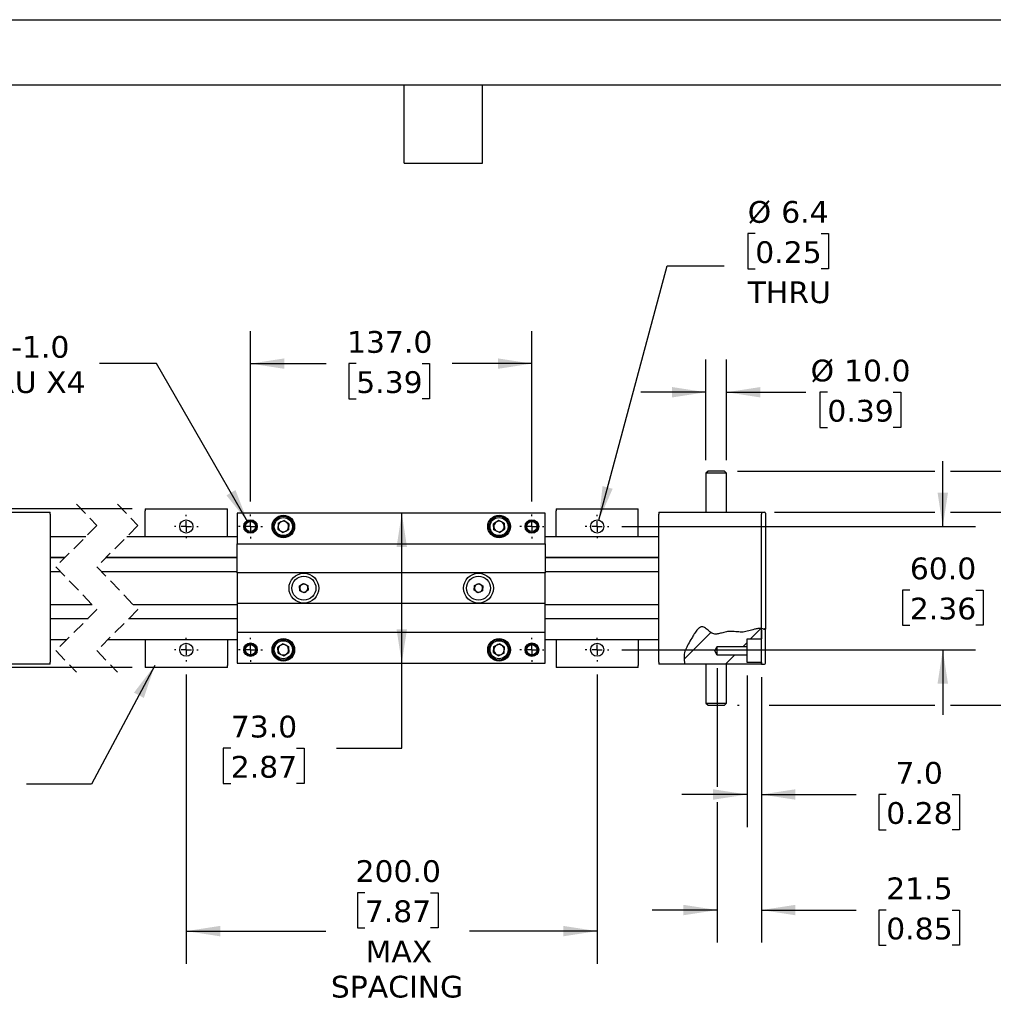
# Model space of a CAD drawing. Header units: millimetres. Extents: x 0 to 1397, y 0 to 1080.
# Tile 4 of 10: x 492 to 966, y 600 to 1080. Entities that reach past the tile are written whole.
import ezdxf

# ---------------------------------------------------------------- set-up
doc = ezdxf.new("R2010")
doc.units = ezdxf.units.MM
doc.header["$LTSCALE"] = 5
for name, pattern in [('SLD-Center', [19.05, 15.24, -1.27, 1.27, -1.27]), ('SLD-Dashed', [1.905, 1.27, -0.635]), ('SLD-Solid', [0])]:
    doc.linetypes.add(name, pattern=pattern)
doc.layers.add('CENTER', color=40, linetype='SLD-Center')
doc.layers.add('HATCH', color=6, linetype='SLD-Solid')
doc.layers.add('DIMENSIONS', color=140, linetype='SLD-Solid', lineweight=25)
doc.layers.add('TEXT', color=140, linetype='SLD-Solid', lineweight=25)
doc.styles.add('SLDTEXTSTYLE0', font='VERDANA.TTF')
doc.styles.get("Standard").update_dxf_attribs({"font": 'VERDANA.TTF'})
doc.dimstyles.new('SLDDIMSTYLE0', dxfattribs={"dimtxt": 10.790039, "dimasz": 16.51, "dimexe": 0, "dimexo": 0.0625, "dimgap": 2.69751, "dimtad": 0, "dimtih": 1, "dimtoh": 1, "dimrnd": 1e-09, "dimzin": 4, "dimdsep": 46, "dimtxsty": 'SLDTEXTSTYLE0', "dimsah": 1, "dimcen": 0.09, "dimadec": 0, "dimazin": 1, "dimtfac": 1, "dimtmove": 0, "dimatfit": 0, "dimfxl": 0, "dimfrac": 2, "dimtolj": 1, "dimtzin": 12, "dimarcsym": 0})
doc.dimstyles.new('SLDDIMSTYLE1', dxfattribs={"dimtxt": 10.790039, "dimasz": 16.51, "dimexe": 0, "dimexo": 0.0625, "dimgap": 2.69751, "dimtad": 0, "dimtih": 1, "dimtoh": 1, "dimrnd": 1e-09, "dimzin": 4, "dimdsep": 46, "dimtxsty": 'SLDTEXTSTYLE0', "dimsah": 1, "dimcen": 0.09, "dimadec": 0, "dimazin": 1, "dimtfac": 1, "dimtofl": 0, "dimtmove": 0, "dimatfit": 3, "dimfxl": 0, "dimfrac": 2, "dimtolj": 1, "dimtzin": 12, "dimarcsym": 0})
doc.dimstyles.new('SLDDIMSTYLE4', dxfattribs={"dimtxt": 10.790039, "dimasz": 16.51, "dimexe": 0, "dimexo": 0.0625, "dimgap": 2.69751, "dimtad": 0, "dimtih": 1, "dimtoh": 1, "dimrnd": 1e-09, "dimzin": 12, "dimdsep": 46, "dimtxsty": 'SLDTEXTSTYLE0', "dimsah": 1, "dimcen": 0.09, "dimadec": 0, "dimazin": 3, "dimtfac": 1, "dimtmove": 0, "dimatfit": 0, "dimfxl": 0, "dimfrac": 2, "dimtolj": 1, "dimtzin": 12, "dimarcsym": 0})
doc.dimstyles.new('SLDDIMSTYLE5', dxfattribs={"dimtxt": 10.790039, "dimasz": 16.51, "dimexe": 0, "dimexo": 0.0625, "dimgap": 2.69751, "dimtad": 0, "dimtih": 1, "dimtoh": 1, "dimrnd": 1e-09, "dimzin": 12, "dimdsep": 46, "dimtxsty": 'SLDTEXTSTYLE0', "dimsah": 1, "dimcen": 0, "dimadec": 0, "dimazin": 3, "dimtfac": 1, "dimtofl": 0, "dimtmove": 0, "dimatfit": 3, "dimfxl": 0, "dimfrac": 2, "dimtolj": 1, "dimtzin": 12, "dimarcsym": 0})
doc.dimstyles.new('SLDDIMSTYLE7', dxfattribs={"dimtxt": 10.790039, "dimasz": 16.51, "dimexe": 0, "dimexo": 0.0625, "dimgap": 2.69751, "dimtad": 0, "dimtih": 1, "dimtoh": 1, "dimrnd": 1e-09, "dimzin": 12, "dimdsep": 46, "dimtxsty": 'SLDTEXTSTYLE0', "dimsah": 1, "dimcen": 0, "dimadec": 0, "dimazin": 3, "dimtfac": 1, "dimtofl": 0, "dimtmove": 0, "dimatfit": 3, "dimfxl": 0, "dimfrac": 2, "dimtolj": 1, "dimtzin": 12, "dimarcsym": 0})
doc.dimstyles.new('SLDDIMSTYLE8', dxfattribs={"dimtxt": 0.18, "dimasz": 16.51, "dimexe": 0, "dimexo": 0.0625, "dimgap": 0, "dimtad": 0, "dimtih": 1, "dimtoh": 1, "dimdec": 0, "dimrnd": 1e-09, "dimzin": 0, "dimdsep": 46, "dimtxsty": 'Standard', "dimsah": 1, "dimcen": 0.09, "dimadec": 0, "dimazin": 0, "dimtfac": 16.51, "dimtdec": 0, "dimtofl": 0, "dimtmove": 0, "dimatfit": 3, "dimfxl": 0, "dimfrac": 2, "dimtolj": 1, "dimtzin": 0, "dimarcsym": 0})

# ---------------------------------------------------------------- blocks, each defined once
blk = doc.blocks.new('_D_15')
at = {"layer": 'DIMENSIONS'}
for p, q in [((573.31, 760.63), (573.31, 619.85)), ((773.31, 760.63), (773.31, 619.85)), ((660.2, 654.39), (656.58, 654.39)), ((656.58, 654.39), (656.58, 637.24)), ((692.27, 654.39), (695.89, 654.39)), ((695.89, 654.39), (695.89, 637.24)), ((573.31, 635.72), (641.26, 635.72)), ((656.58, 637.24), (660.2, 637.24)), ((695.89, 637.24), (692.27, 637.24)), ((773.31, 635.72), (711.2, 635.72))]:
    blk.add_line(p, q, dxfattribs=at)
for points in [[(573.31, 635.72), (589.82, 633.18), (589.82, 638.26)], [(773.31, 635.72), (756.8, 638.26), (756.8, 633.18)]]:
    blk.add_solid(points, dxfattribs=at)
at = {"layer": 'DIMENSIONS', "char_height": 10.583, "attachment_point": 1, "style": 'SLDTEXTSTYLE0'}
for s, insert in [('200.0', (655.71, 670.25)), ('7.87', (660.2, 650.68)), ('MAX', (660.63, 631.12)), ('SPACING', (643.68, 613.97))]:
    blk.add_mtext(s, dxfattribs=dict(at, insert=insert))
blk = doc.blocks.new('_D_16')
at = {"layer": 'DIMENSIONS'}
for p, q in [((941.58, 832.72), (941.58, 864.47)), ((785.4, 832.72), (957.46, 832.72)), ((925.55, 801.78), (921.93, 801.78)), ((921.93, 801.78), (921.93, 784.63)), ((957.61, 801.78), (961.24, 801.78)), ((961.24, 801.78), (961.24, 784.63)), ((921.93, 784.63), (925.55, 784.63)), ((961.24, 784.63), (957.61, 784.63)), ((785.4, 772.72), (957.46, 772.72)), ((941.58, 772.72), (941.58, 740.97))]:
    blk.add_line(p, q, dxfattribs=at)
for points in [[(941.58, 832.72), (944.12, 849.23), (939.04, 849.23)], [(941.58, 772.72), (939.04, 756.21), (944.12, 756.21)]]:
    blk.add_solid(points, dxfattribs=at)
at = {"layer": 'DIMENSIONS', "char_height": 10.583, "attachment_point": 1, "style": 'SLDTEXTSTYLE0'}
for s, insert in [('60.0', (925.55, 817.64)), ('2.36', (925.55, 798.07))]:
    blk.add_mtext(s, dxfattribs=dict(at, insert=insert))
blk = doc.blocks.new('_D_17')
at = {"layer": 'DIMENSIONS'}
for p, q in [((850.29, 975.35), (846.67, 975.35)), ((846.67, 975.35), (846.67, 958.2)), ((882.36, 975.35), (885.98, 975.35)), ((885.98, 975.35), (885.98, 958.2)), ((774.14, 835.81), (807.33, 959.68)), ((807.33, 959.68), (835.11, 959.68)), ((846.67, 958.2), (850.29, 958.2)), ((885.98, 958.2), (882.36, 958.2))]:
    blk.add_line(p, q, dxfattribs=at)
blk.add_solid([(774.14, 835.81), (780.86, 851.1), (775.96, 852.42)], dxfattribs=at)
at = {"layer": 'DIMENSIONS', "char_height": 10.583, "attachment_point": 1, "style": 'SLDTEXTSTYLE0'}
for s, insert in [('%%c', (846.63, 991.21)), ('6.4', (862.93, 991.21)), ('0.25', (850.29, 971.64)), ('THRU', (846.6, 952.08))]:
    blk.add_mtext(s, dxfattribs=dict(at, insert=insert))
blk = doc.blocks.new('_D_18')
at = {"layer": 'DIMENSIONS'}
for p, q in [((604.56, 844.91), (604.56, 927.93)), ((741.56, 844.91), (741.56, 927.93)), ((604.56, 912.05), (641.41, 912.05)), ((656.03, 912.05), (652.41, 912.05)), ((652.41, 912.05), (652.41, 894.9)), ((688.1, 912.05), (691.72, 912.05)), ((691.72, 912.05), (691.72, 894.9)), ((741.56, 912.05), (702.72, 912.05)), ((652.41, 894.9), (656.03, 894.9)), ((691.72, 894.9), (688.1, 894.9))]:
    blk.add_line(p, q, dxfattribs=at)
for points in [[(604.56, 912.05), (621.07, 909.51), (621.07, 914.59)], [(741.56, 912.05), (725.05, 914.59), (725.05, 909.51)]]:
    blk.add_solid(points, dxfattribs=at)
at = {"layer": 'DIMENSIONS', "char_height": 10.583, "attachment_point": 1, "style": 'SLDTEXTSTYLE0'}
for s, insert in [('137.0', (651.55, 927.91)), ('5.39', (656.03, 908.35))]:
    blk.add_mtext(s, dxfattribs=dict(at, insert=insert))
blk = doc.blocks.new('_D_19')
at = {"layer": 'DIMENSIONS'}
for p, q in [((558.76, 912.05), (530.98, 912.05)), ((603.31, 834.89), (558.76, 912.05))]:
    blk.add_line(p, q, dxfattribs=at)
blk.add_solid([(603.31, 834.89), (597.26, 850.46), (592.86, 847.92)], dxfattribs=at)
at = {"layer": 'DIMENSIONS', "char_height": 10.583, "attachment_point": 1, "style": 'SLDTEXTSTYLE0'}
for s, insert in [('M6-1.0', (466.33, 925.5)), ('THRU X4', (459.99, 908.35))]:
    blk.add_mtext(s, dxfattribs=dict(at, insert=insert))
blk = doc.blocks.new('_D_20')
at = {"layer": 'DIMENSIONS'}
for p, q in [((841.66, 859.72), (937.77, 859.72)), ((945.39, 859.72), (1049.01, 859.72)), ((1033.13, 859.72), (1033.13, 821.34)), ((1017.1, 801.78), (1013.48, 801.78)), ((1013.48, 801.78), (1013.48, 784.63)), ((1049.17, 801.78), (1052.79, 801.78)), ((1052.79, 801.78), (1052.79, 784.63)), ((1013.48, 784.63), (1017.1, 784.63)), ((1033.13, 745.72), (1033.13, 782.21)), ((1052.79, 784.63), (1049.17, 784.63)), ((841.66, 745.72), (842.5, 745.72)), ((857.12, 745.72), (937.77, 745.72)), ((945.39, 745.72), (1049.01, 745.72))]:
    blk.add_line(p, q, dxfattribs=at)
for points in [[(1033.13, 859.72), (1030.59, 843.21), (1035.67, 843.21)], [(1033.13, 745.72), (1035.67, 762.23), (1030.59, 762.23)]]:
    blk.add_solid(points, dxfattribs=at)
at = {"layer": 'DIMENSIONS', "char_height": 10.583, "attachment_point": 1, "style": 'SLDTEXTSTYLE0'}
for s, insert in [('114.0', (1012.61, 817.64)), ('4.49', (1017.1, 798.07))]:
    blk.add_mtext(s, dxfattribs=dict(at, insert=insert))
blk = doc.blocks.new('_D_22')
at = {"layer": 'DIMENSIONS'}
for p, q in [((846.31, 760.12), (846.31, 686.37)), ((853.31, 759.37), (853.31, 686.37)), ((846.31, 702.24), (814.56, 702.24)), ((853.31, 702.24), (899.43, 702.24)), ((914.05, 702.24), (910.43, 702.24)), ((910.43, 702.24), (910.43, 685.1)), ((946.12, 702.24), (949.74, 702.24)), ((949.74, 702.24), (949.74, 685.1)), ((910.43, 685.1), (914.05, 685.1)), ((949.74, 685.1), (946.12, 685.1))]:
    blk.add_line(p, q, dxfattribs=at)
for points in [[(846.31, 702.24), (829.8, 704.78), (829.8, 699.7)], [(853.31, 702.24), (869.82, 699.7), (869.82, 704.78)]]:
    blk.add_solid(points, dxfattribs=at)
at = {"layer": 'DIMENSIONS', "char_height": 10.583, "attachment_point": 1, "style": 'SLDTEXTSTYLE0'}
for s, insert in [('7.0', (918.54, 718.1)), ('0.28', (914.05, 698.54))]:
    blk.add_mtext(s, dxfattribs=dict(at, insert=insert))
blk = doc.blocks.new('_D_23')
at = {"layer": 'DIMENSIONS'}
for p, q in [((826.31, 865.07), (826.31, 913.98)), ((836.31, 865.07), (836.31, 913.98)), ((826.31, 898.11), (794.56, 898.11)), ((836.31, 898.11), (874.84, 898.11)), ((885.4, 898.11), (881.78, 898.11)), ((881.78, 898.11), (881.78, 880.96)), ((917.47, 898.11), (921.09, 898.11)), ((921.09, 898.11), (921.09, 880.96)), ((881.78, 880.96), (885.4, 880.96)), ((921.09, 880.96), (917.47, 880.96))]:
    blk.add_line(p, q, dxfattribs=at)
for points in [[(826.31, 898.11), (809.8, 900.65), (809.8, 895.57)], [(836.31, 898.11), (852.82, 895.57), (852.82, 900.65)]]:
    blk.add_solid(points, dxfattribs=at)
at = {"layer": 'DIMENSIONS', "char_height": 10.583, "attachment_point": 1, "style": 'SLDTEXTSTYLE0'}
for s, insert in [('%%c', (877.26, 913.97)), ('10.0', (893.55, 913.97)), ('0.39', (885.4, 894.4))]:
    blk.add_mtext(s, dxfattribs=dict(at, insert=insert))
blk = doc.blocks.new('_D_24')
at = {"layer": 'DIMENSIONS'}
for p, q in [((831.83, 763.77), (831.83, 706.05)), ((853.31, 759.37), (853.31, 749.53)), ((853.31, 741.91), (853.31, 630.11)), ((831.83, 698.43), (831.83, 630.11)), ((831.83, 645.98), (800.08, 645.98)), ((853.31, 645.98), (899.43, 645.98)), ((914.05, 645.98), (910.43, 645.98)), ((910.43, 645.98), (910.43, 628.83)), ((946.12, 645.98), (949.74, 645.98)), ((949.74, 645.98), (949.74, 628.83)), ((910.43, 628.83), (914.05, 628.83)), ((949.74, 628.83), (946.12, 628.83))]:
    blk.add_line(p, q, dxfattribs=at)
for points in [[(831.83, 645.98), (815.32, 648.52), (815.32, 643.44)], [(853.31, 645.98), (869.82, 643.44), (869.82, 648.52)]]:
    blk.add_solid(points, dxfattribs=at)
at = {"layer": 'DIMENSIONS', "char_height": 10.583, "attachment_point": 1, "style": 'SLDTEXTSTYLE0'}
for s, insert in [('21.5', (914.05, 661.84)), ('0.85', (914.05, 642.27))]:
    blk.add_mtext(s, dxfattribs=dict(at, insert=insert))
blk = doc.blocks.new('_D_25')
at = {"layer": 'DIMENSIONS'}
for p, q in [((336.88, 841.32), (336.88, 873.07)), ((401.16, 841.32), (321.01, 841.32)), ((546.96, 841.32), (408.78, 841.32)), ((320.85, 804.06), (317.23, 804.06)), ((317.23, 804.06), (317.23, 786.91)), ((352.91, 804.06), (356.54, 804.06)), ((356.54, 804.06), (356.54, 786.91)), ((317.23, 786.91), (320.85, 786.91)), ((356.54, 786.91), (352.91, 786.91)), ((401.16, 764.12), (321.01, 764.12)), ((336.88, 764.12), (336.88, 732.37)), ((546.96, 764.12), (408.78, 764.12))]:
    blk.add_line(p, q, dxfattribs=at)
for points in [[(336.88, 841.32), (339.42, 857.83), (334.34, 857.83)], [(336.88, 764.12), (334.34, 747.61), (339.42, 747.61)]]:
    blk.add_solid(points, dxfattribs=at)
at = {"layer": 'DIMENSIONS', "char_height": 10.583, "attachment_point": 1, "style": 'SLDTEXTSTYLE0'}
for s, insert in [('77.2', (320.85, 819.92)), ('3.04', (320.85, 800.35))]:
    blk.add_mtext(s, dxfattribs=dict(at, insert=insert))
blk = doc.blocks.new('_D_26')
at = {"layer": 'DIMENSIONS'}
for p, q in [((1031.21, 919.82), (1027.59, 919.82)), ((1027.59, 919.82), (1027.59, 902.67)), ((1063.28, 919.82), (1066.9, 919.82)), ((1066.9, 919.82), (1066.9, 902.67)), ((1016.72, 909.72), (984.97, 909.72)), ((984.97, 909.72), (984.97, 859.72)), ((1027.59, 902.67), (1031.21, 902.67)), ((1066.9, 902.67), (1063.28, 902.67)), ((841.66, 859.72), (937.77, 859.72)), ((945.39, 859.72), (1000.84, 859.72)), ((859.66, 839.72), (937.77, 839.72)), ((945.39, 839.72), (1000.84, 839.72)), ((984.97, 839.72), (984.97, 807.97))]:
    blk.add_line(p, q, dxfattribs=at)
for points in [[(984.97, 859.72), (987.51, 876.23), (982.43, 876.23)], [(984.97, 839.72), (982.43, 823.21), (987.51, 823.21)]]:
    blk.add_solid(points, dxfattribs=at)
at = {"layer": 'DIMENSIONS', "char_height": 10.583, "attachment_point": 1, "style": 'SLDTEXTSTYLE0'}
for s, insert in [('20.0', (1031.21, 935.67)), ('0.79', (1031.21, 916.11)), ('TYP', (1034.3, 896.55))]:
    blk.add_mtext(s, dxfattribs=dict(at, insert=insert))
blk = doc.blocks.new('_D_27')
at = {"layer": 'DIMENSIONS'}
for p, q in [((678.22, 766.22), (678.22, 839.22)), ((678.22, 724.74), (678.22, 766.22)), ((594.96, 724.74), (591.33, 724.74)), ((591.33, 724.74), (591.33, 707.59)), ((627.02, 724.74), (630.64, 724.74)), ((630.64, 724.74), (630.64, 707.59)), ((646.47, 724.74), (678.22, 724.74)), ((591.33, 707.59), (594.96, 707.59)), ((630.64, 707.59), (627.02, 707.59))]:
    blk.add_line(p, q, dxfattribs=at)
for points in [[(678.22, 839.22), (675.68, 822.71), (680.76, 822.71)], [(678.22, 766.22), (680.76, 782.73), (675.68, 782.73)]]:
    blk.add_solid(points, dxfattribs=at)
at = {"layer": 'DIMENSIONS', "char_height": 10.583, "attachment_point": 1, "style": 'SLDTEXTSTYLE0'}
for s, insert in [('73.0', (594.96, 740.6)), ('2.87', (594.96, 721.03))]:
    blk.add_mtext(s, dxfattribs=dict(at, insert=insert))
blk = doc.blocks.new('SW_CENTERMARKSYMBOL_5')
at = {"layer": 'CENTER', "color": 0}
for p, q in [((0, 5.08), (0, 5.74)), ((-5.08, 0), (-5.74, 0)), ((0, 0), (-2.54, 0)), ((0, 0), (0, 2.54)), ((0, 0), (0, -2.54)), ((0, 0), (2.54, 0)), ((5.08, 0), (5.74, 0)), ((0, -5.08), (0, -5.74))]:
    blk.add_line(p, q, dxfattribs=at)
blk = doc.blocks.new('SW_CENTERMARKSYMBOL_6')
at = {"layer": 'CENTER', "color": 0}
for p, q in [((0, 5.08), (0, 5.74)), ((-5.08, 0), (-5.74, 0)), ((0, 0), (-2.54, 0)), ((0, 0), (0, 2.54)), ((0, 0), (0, -2.54)), ((0, 0), (2.54, 0)), ((5.08, 0), (5.74, 0)), ((0, -5.08), (0, -5.74))]:
    blk.add_line(p, q, dxfattribs=at)
blk = doc.blocks.new('SW_CENTERMARKSYMBOL_7')
at = {"layer": 'CENTER', "color": 0}
for p, q in [((0, 5.08), (0, 5.74)), ((-5.08, 0), (-5.74, 0)), ((0, 0), (-2.54, 0)), ((0, 0), (0, 2.54)), ((0, 0), (0, -2.54)), ((0, 0), (2.54, 0)), ((5.08, 0), (5.74, 0)), ((0, -5.08), (0, -5.74))]:
    blk.add_line(p, q, dxfattribs=at)
blk = doc.blocks.new('SW_CENTERMARKSYMBOL_8')
at = {"layer": 'CENTER', "color": 0}
for p, q in [((0, 5.08), (0, 5.74)), ((-5.08, 0), (-5.74, 0)), ((0, 0), (-2.54, 0)), ((0, 0), (0, 2.54)), ((0, 0), (0, -2.54)), ((0, 0), (2.54, 0)), ((5.08, 0), (5.74, 0)), ((0, -5.08), (0, -5.74))]:
    blk.add_line(p, q, dxfattribs=at)
blk = doc.blocks.new('SW_CENTERMARKSYMBOL_9')
at = {"layer": 'CENTER', "color": 0}
for p, q in [((0, 5.08), (0, 5.84)), ((-5.08, 0), (-5.84, 0)), ((0, 0), (-2.54, 0)), ((0, 0), (0, 2.54)), ((0, 0), (0, -2.54)), ((0, 0), (2.54, 0)), ((5.08, 0), (5.84, 0)), ((0, -5.08), (0, -5.84))]:
    blk.add_line(p, q, dxfattribs=at)
blk = doc.blocks.new('SW_CENTERMARKSYMBOL_10')
at = {"layer": 'CENTER', "color": 0}
for p, q in [((0, 5.08), (0, 5.84)), ((-5.08, 0), (-5.84, 0)), ((0, 0), (-2.54, 0)), ((0, 0), (0, 2.54)), ((0, 0), (0, -2.54)), ((0, 0), (2.54, 0)), ((5.08, 0), (5.84, 0)), ((0, -5.08), (0, -5.84))]:
    blk.add_line(p, q, dxfattribs=at)
blk = doc.blocks.new('SW_CENTERMARKSYMBOL_11')
at = {"layer": 'CENTER', "color": 0}
for p, q in [((0, 5.08), (0, 5.84)), ((-5.08, 0), (-5.84, 0)), ((0, 0), (-2.54, 0)), ((0, 0), (0, 2.54)), ((0, 0), (0, -2.54)), ((0, 0), (2.54, 0)), ((5.08, 0), (5.84, 0)), ((0, -5.08), (0, -5.84))]:
    blk.add_line(p, q, dxfattribs=at)
blk = doc.blocks.new('SW_CENTERMARKSYMBOL_12')
at = {"layer": 'CENTER', "color": 0}
for p, q in [((0, 5.08), (0, 5.84)), ((-5.08, 0), (-5.84, 0)), ((0, 0), (-2.54, 0)), ((0, 0), (0, 2.54)), ((0, 0), (0, -2.54)), ((0, 0), (2.54, 0)), ((5.08, 0), (5.84, 0)), ((0, -5.08), (0, -5.84))]:
    blk.add_line(p, q, dxfattribs=at)
blk = doc.blocks.new('SW_HATCH_0')
at = {"layer": 'HATCH', "color": 0}
for p, q in [((0, 0), (-13.05, -13.05)), ((24.49, 2.04), (19.31, -3.14)), ((17.59, -4.86), (15.66, -6.79)), ((11.46, -10.99), (7.06, -15.39))]:
    blk.add_line(p, q, dxfattribs=at)

msp = doc.modelspace()

# ---------------------------------------------------------------- linework, layer by layer
at = {"color": 7, "linetype": 'SLD-Solid'}
msp.add_line((0.012, 1079.513), (1397.012, 1079.513), dxfattribs=at)
for p, q in [((827.308, 859.724), (826.308, 858.724)), ((826.308, 858.724), (826.308, 839.724)), ((836.308, 858.724), (826.308, 858.724)), ((835.308, 859.724), (827.308, 859.724)), ((836.308, 858.724), (835.308, 859.724)), ((836.308, 839.724), (836.308, 858.724)), ((456.975, 839.724), (506.975, 839.724)), ((506.975, 838.724), (506.975, 839.724)), ((553.308, 841.324), (593.308, 841.324)), ((553.308, 841.324), (553.308, 840.324)), ((553.308, 827.724), (553.308, 840.324)), ((593.308, 840.324), (593.308, 841.324)), ((593.308, 827.724), (593.308, 840.324)), ((748.063, 839.224), (598.063, 839.224)), ((598.063, 839.224), (598.063, 824.224)), ((748.063, 824.224), (748.063, 839.224)), ((753.308, 841.324), (793.308, 841.324)), ((753.308, 841.324), (753.308, 840.324)), ((753.308, 827.724), (753.308, 840.324)), ((793.308, 840.324), (793.308, 841.324)), ((793.308, 827.724), (793.308, 840.324)), ((803.308, 839.724), (853.308, 839.724)), ((803.308, 839.724), (803.308, 838.724)), ((853.308, 839.724), (854.808, 839.724)), ((853.308, 839.724), (853.308, 838.724)), ((855.308, 839.224), (855.308, 837.724)), ((506.975, 838.724), (506.975, 766.724)), ((618.106, 834.329), (617.944, 831.399)), ((618.106, 834.329), (620.725, 835.655)), ((623.182, 834.049), (620.725, 835.655)), ((725.402, 835.655), (722.944, 834.049)), ((728.021, 834.329), (725.402, 835.655)), ((728.021, 834.329), (728.182, 831.399)), ((803.308, 766.724), (803.308, 838.724)), ((853.308, 783.156), (853.308, 838.724)), ((855.308, 837.724), (855.308, 782.82)), ((617.944, 831.399), (620.402, 829.793)), ((623.021, 831.118), (620.402, 829.793)), ((623.182, 834.049), (623.021, 831.118)), ((723.106, 831.118), (722.944, 834.049)), ((725.725, 829.793), (723.106, 831.118)), ((725.725, 829.793), (728.182, 831.399)), ((524.346, 827.724), (506.975, 827.724)), ((598.063, 827.724), (544.346, 827.724)), ((803.308, 827.724), (748.063, 827.724)), ((598.063, 824.224), (748.063, 824.224)), ((598.063, 810.224), (598.063, 824.224)), ((748.063, 824.224), (748.063, 810.224)), ((506.975, 817.724), (514.346, 817.724)), ((514.063, 817.441), (506.975, 817.441)), ((598.063, 817.441), (534.063, 817.441)), ((534.346, 817.724), (598.063, 817.724)), ((748.063, 817.724), (803.308, 817.724)), ((803.308, 817.441), (748.063, 817.441)), ((512.119, 810.724), (506.975, 810.724)), ((598.063, 810.724), (532.119, 810.724)), ((803.308, 810.724), (748.063, 810.724)), ((748.063, 810.224), (598.063, 810.224)), ((598.063, 810.224), (598.063, 795.224)), ((748.063, 795.224), (748.063, 810.224)), ((628.503, 803.767), (630.436, 805.03)), ((628.63, 801.461), (628.503, 803.767)), ((630.691, 800.418), (628.63, 801.461)), ((630.436, 805.03), (632.497, 803.987)), ((632.624, 801.681), (630.691, 800.418)), ((632.497, 803.987), (632.624, 801.681)), ((713.503, 801.681), (713.63, 803.987)), ((715.436, 800.418), (713.503, 801.681)), ((713.63, 803.987), (715.691, 805.03)), ((717.497, 801.461), (715.436, 800.418)), ((715.691, 805.03), (717.624, 803.767)), ((717.624, 803.767), (717.497, 801.461)), ((506.975, 794.724), (527.448, 794.724)), ((547.448, 794.724), (598.063, 794.724)), ((748.063, 795.224), (598.063, 795.224)), ((598.063, 795.224), (598.063, 781.224)), ((748.063, 781.224), (748.063, 795.224)), ((748.063, 794.724), (803.308, 794.724)), ((506.975, 788.007), (525.503, 788.007)), ((525.221, 787.724), (506.975, 787.724)), ((598.063, 787.724), (545.221, 787.724)), ((545.503, 788.007), (598.063, 788.007)), ((748.063, 788.007), (803.308, 788.007)), ((803.308, 787.724), (748.063, 787.724)), ((853.308, 783.156), (854.808, 782.953)), ((853.308, 765.724), (853.308, 783.156)), ((853.308, 783.156), (853.308, 777.974)), ((854.308, 783.054), (854.308, 782.724)), ((854.308, 782.724), (855.308, 782.724)), ((855.308, 782.82), (855.308, 782.724)), ((855.308, 766.224), (855.308, 782.724)), ((506.975, 777.724), (515.221, 777.724)), ((535.221, 777.724), (598.063, 777.724)), ((553.308, 777.724), (553.308, 765.124)), ((593.308, 777.724), (593.308, 765.124)), ((598.063, 781.224), (748.063, 781.224)), ((598.063, 781.224), (598.063, 766.224)), ((748.063, 766.224), (748.063, 781.224)), ((748.063, 777.724), (803.308, 777.724)), ((753.308, 777.724), (753.308, 765.124)), ((793.308, 777.724), (793.308, 765.124)), ((846.308, 777.974), (853.308, 777.974)), ((846.308, 774.324), (846.308, 777.974)), ((620.402, 775.655), (617.944, 774.049)), ((618.106, 771.118), (617.944, 774.049)), ((620.402, 775.655), (623.021, 774.329)), ((623.021, 774.329), (623.182, 771.399)), ((722.944, 771.399), (723.106, 774.329)), ((723.106, 774.329), (725.725, 775.655)), ((728.182, 774.049), (725.725, 775.655)), ((728.021, 771.118), (728.182, 774.049)), ((830.569, 772.224), (831.83, 774.324)), ((831.83, 770.124), (830.569, 772.224)), ((831.83, 774.324), (846.308, 774.324)), ((831.83, 770.124), (831.83, 774.324)), ((846.308, 770.124), (846.308, 774.324)), ((618.106, 771.118), (620.725, 769.793)), ((620.725, 769.793), (623.182, 771.399)), ((722.944, 771.399), (725.402, 769.793)), ((728.021, 771.118), (725.402, 769.793)), ((846.308, 770.124), (831.83, 770.124)), ((846.308, 766.474), (846.308, 770.124)), ((506.975, 765.724), (456.975, 765.724)), ((506.975, 765.724), (506.975, 766.724)), ((553.308, 765.124), (553.308, 764.124)), ((593.308, 764.124), (553.308, 764.124)), ((593.308, 764.124), (593.308, 765.124)), ((598.063, 766.224), (748.063, 766.224)), ((753.308, 765.124), (753.308, 764.124)), ((793.308, 764.124), (753.308, 764.124)), ((793.308, 764.124), (793.308, 765.124)), ((803.308, 766.724), (803.308, 765.724)), ((815.998, 765.724), (803.308, 765.724)), ((853.308, 765.724), (815.998, 765.724)), ((826.308, 765.724), (826.308, 746.724)), ((836.308, 746.724), (836.308, 765.724)), ((853.308, 766.474), (846.308, 766.474)), ((853.308, 766.474), (853.308, 765.724)), ((853.308, 765.724), (854.808, 765.724)), ((826.308, 746.724), (827.308, 745.724)), ((826.308, 746.724), (831.308, 746.724)), ((827.308, 745.724), (831.308, 745.724)), ((831.308, 746.724), (836.308, 746.724)), ((831.308, 745.724), (835.308, 745.724)), ((835.308, 745.724), (836.308, 746.724))]:
    msp.add_line(p, q)
at = {"color": 7, "linetype": 'SLD-Dashed', "lineweight": 18}
for p, q in [((519.783, 843.599), (529.783, 833.161)), ((539.783, 843.599), (549.783, 833.161)), ((529.783, 833.161), (509.783, 813.161)), ((549.783, 833.161), (529.783, 813.161)), ((509.783, 813.161), (529.783, 792.286)), ((529.783, 813.161), (549.783, 792.286)), ((529.783, 792.286), (509.783, 772.286)), ((549.783, 792.286), (529.783, 772.286)), ((509.783, 772.286), (519.783, 761.849)), ((529.783, 772.286), (539.783, 761.849))]:
    msp.add_line(p, q, dxfattribs=at)
for centre, radius in [((573.308, 832.724), 3.2), ((604.563, 832.724), 3.3), ((604.563, 832.724), 3), ((604.563, 832.724), 2.5), ((620.563, 832.724), 5.5), ((620.563, 832.724), 5), ((620.563, 832.724), 4.4), ((725.563, 832.724), 5.5), ((725.563, 832.724), 5), ((725.563, 832.724), 4.4), ((741.563, 832.724), 3.3), ((741.563, 832.724), 3), ((741.563, 832.724), 2.5), ((773.308, 832.724), 3.2), ((630.563, 802.724), 7.25), ((630.563, 802.724), 5.85), ((715.563, 802.724), 7.25), ((715.563, 802.724), 5.85), ((620.563, 772.724), 5.5), ((620.563, 772.724), 5), ((620.563, 772.724), 4.4), ((725.563, 772.724), 5.5), ((725.563, 772.724), 5), ((725.563, 772.724), 4.4), ((573.308, 772.724), 3.2), ((604.563, 772.724), 3.3), ((604.563, 772.724), 3), ((604.563, 772.724), 2.5), ((741.563, 772.724), 3.3), ((741.563, 772.724), 3), ((741.563, 772.724), 2.5), ((773.308, 772.724), 3.2)]:
    msp.add_circle(centre, radius)
for centre, radius, start, end in [((854.808, 839.224), 0.5, 0.00067, 89.99506), ((620.563, 832.724), 2.542, 116.843, 176.84265), ((620.563, 832.724), 2.542, 56.84225, 116.84262), ((620.563, 832.724), 2.542, 356.84266, 56.842), ((725.563, 832.724), 2.542, 123.158, 183.15734), ((725.563, 832.724), 2.542, 63.15738, 123.15775), ((725.563, 832.724), 2.542, 3.15915, 63.15633), ((620.563, 832.724), 2.542, 176.84039, 236.84431), ((620.563, 832.724), 2.542, 236.84228, 296.8425), ((620.563, 832.724), 2.542, 296.84308, 356.84256), ((725.563, 832.724), 2.542, 183.15713, 243.15834), ((725.563, 832.724), 2.542, 243.15764, 303.15758), ((725.563, 832.724), 2.542, 303.15793, 3.15737), ((630.563, 802.724), 2, 123.1581, 183.15741), ((630.563, 802.724), 2, 183.15618, 243.15935), ((630.563, 802.724), 2, 63.15758, 123.15766), ((630.563, 802.724), 2, 243.15777, 303.15747), ((630.563, 802.724), 2, 3.15885, 63.15668), ((630.563, 802.724), 2, 303.1581, 3.15741), ((715.563, 802.724), 2, 176.83975, 236.84474), ((715.563, 802.724), 2, 116.84247, 176.84343), ((715.563, 802.724), 2, 236.84235, 296.84241), ((715.563, 802.724), 2, 56.84234, 116.84242), ((715.563, 802.724), 2, 296.84247, 356.84343), ((715.563, 802.724), 2, 356.83975, 56.84474), ((620.563, 772.724), 2.542, 123.15569, 183.15965), ((620.563, 772.724), 2.542, 183.1574, 243.157), ((620.563, 772.724), 2.542, 63.1575, 123.15772), ((620.563, 772.724), 2.542, 3.15744, 63.15692), ((620.563, 772.724), 2.542, 303.158, 3.15734), ((725.563, 772.724), 2.542, 176.84266, 236.842), ((725.563, 772.724), 2.542, 116.84166, 176.84287), ((725.563, 772.724), 2.542, 56.84242, 116.84236), ((725.563, 772.724), 2.542, 296.84367, 356.8408), ((725.563, 772.724), 2.542, 356.84259, 56.84207), ((620.563, 772.724), 2.542, 243.15738, 303.15775), ((725.563, 772.724), 2.542, 236.84225, 296.84262), ((854.808, 766.224), 0.5, 270.00494, 359.99933)]:
    msp.add_arc(centre, radius, start, end)
for points, knots in [([(853.308, 783.156), (852.73, 783.138), (851.567, 783.101), (849.497, 782.594), (847.141, 781.829), (844.342, 781.236), (841.502, 781.403), (838.828, 781.656), (836.218, 781.57), (834.02, 780.907), (832.028, 780.343), (829.993, 780.283), (828.146, 781.437), (826.81, 782.679), (825.672, 783.516), (824.828, 783.907), (823.945, 783.875), (822.879, 783.344), (821.735, 782.139), (820.542, 780.381), (819.21, 778.057), (817.696, 775.536), (816.182, 772.772), (815.5, 769.775), (815.707, 767.764), (815.814, 766.724)], [0, 0, 0, 0, 0.0343197, 0.0689727, 0.1260363, 0.1819369, 0.2375938, 0.294049, 0.3419476, 0.3915177, 0.4297154, 0.4654422, 0.5083673, 0.554117, 0.5746384, 0.5922675, 0.6082161, 0.6252592, 0.6617663, 0.7053733, 0.7516264, 0.8208488, 0.8804082, 0.9381793, 1, 1, 1, 1]), ([(855.308, 782.82), (855.299, 782.823), (855.265, 782.833), (855.192, 782.854), (855.076, 782.886), (854.944, 782.92), (854.85, 782.942), (854.808, 782.953)], [0, 0, 0, 0, 0.0534461, 0.206085, 0.4439481, 0.7493898, 1, 1, 1, 1]), ([(815.814, 766.724), (815.832, 766.612), (815.866, 766.401), (815.918, 766.116), (815.961, 765.902), (815.987, 765.779), (815.997, 765.731), (815.998, 765.724)], [0, 0, 0, 0, 0.3337937, 0.6300434, 0.8545516, 0.9789346, 1, 1, 1, 1])]:
    msp.add_open_spline(points, degree=3, knots=knots)
at = {"layer": 'TEXT'}
for p, q in [((31.75, 1047.75), (1365.25, 1047.75)), ((679.45, 1009.65), (679.45, 1047.75)), ((717.55, 1009.65), (717.55, 1047.75)), ((679.45, 1009.65), (717.55, 1009.65))]:
    msp.add_line(p, q, dxfattribs=at)

# ---------------------------------------------------------------- block references
at = {"layer": 'CENTER'}
for name, p in [('SW_CENTERMARKSYMBOL_8', (573.308, 832.724)), ('SW_CENTERMARKSYMBOL_9', (604.563, 832.724)), ('SW_CENTERMARKSYMBOL_12', (741.563, 832.724)), ('SW_CENTERMARKSYMBOL_5', (773.308, 832.724)), ('SW_CENTERMARKSYMBOL_7', (573.308, 772.724)), ('SW_CENTERMARKSYMBOL_10', (604.563, 772.724)), ('SW_CENTERMARKSYMBOL_11', (741.563, 772.724)), ('SW_CENTERMARKSYMBOL_6', (773.308, 772.724))]:
    msp.add_blockref(name, p, dxfattribs=at)
at = {"layer": 'HATCH'}
msp.add_blockref('SW_HATCH_0', (828.714, 781.116), dxfattribs=at)

# ---------------------------------------------------------------- dimensions: what is measured, and where the dimension line sits
at = {"layer": 'DIMENSIONS'}
dim = msp.add_diameter_dim_2p(p1=(772.48, 829.633), p2=(774.137, 835.815), text='<>\\PTHRU', dimstyle='SLDDIMSTYLE7', dxfattribs=at)
dim.commit()
dim.dimension.update_dxf_attribs({"geometry": '_D_17', "text_midpoint": (866.324, 966.777), "dimtype": 163})
dim = msp.add_linear_dim(base=(984.97, 859.724), p1=(853.308, 839.724), p2=(835.308, 859.724), angle=90, text='<>\\PTYP', dimstyle='SLDDIMSTYLE0', dxfattribs=at)
dim.commit()
dim.dimension.update_dxf_attribs({"geometry": '_D_26', "text_midpoint": (984.97, 909.724), "dimtype": 160})
dim = msp.add_diameter_dim_2p(p1=(605.813, 830.559), p2=(603.313, 834.889), text='M6-1.0\\PTHRU X4', dimstyle='SLDDIMSTYLE5', override={"dimpost": '<>'}, dxfattribs=at)
dim.commit()
dim.dimension.update_dxf_attribs({"geometry": '_D_19', "text_midpoint": (491.519, 912.053), "dimtype": 163})
for base, p1, p2, dimstyle, picture, middle in [((604.563, 912.053), (741.563, 838.564), (604.563, 838.564), 'SLDDIMSTYLE1', '_D_18', (672.065, 912.053)), ((853.308, 645.981), (831.83, 770.124), (853.308, 765.724), 'SLDDIMSTYLE4', '_D_24', (930.087, 645.981)), ((853.308, 702.245), (846.308, 766.474), (853.308, 765.724), 'SLDDIMSTYLE0', '_D_22', (930.087, 702.245))]:
    dim = msp.add_linear_dim(base=base, p1=p1, p2=p2, dimstyle=dimstyle, dxfattribs=at)
    dim.commit()
    dim.dimension.update_dxf_attribs({"geometry": picture, "text_midpoint": middle, "dimtype": 160})
for base, p1, p2, text, dimstyle, picture, middle in [((826.308, 898.11), (836.308, 858.724), (826.308, 858.724), '%%c<>', 'SLDDIMSTYLE0', '_D_23', (901.436, 898.11)), ((573.308, 635.724), (773.308, 766.984), (573.308, 766.984), '<>\\PMAX\\PSPACING', 'SLDDIMSTYLE1', '_D_15', (676.234, 635.724))]:
    dim = msp.add_linear_dim(base=base, p1=p1, p2=p2, text=text, dimstyle=dimstyle, dxfattribs=at)
    dim.commit()
    dim.dimension.update_dxf_attribs({"geometry": picture, "text_midpoint": middle, "dimtype": 160})
for base, p1, p2, dimstyle, picture, middle in [((336.883, 764.124), (553.308, 841.324), (553.308, 764.124), 'SLDDIMSTYLE4', '_D_25', (336.883, 804.058)), ((941.582, 772.724), (779.048, 832.724), (779.048, 772.724), 'SLDDIMSTYLE0', '_D_16', (941.582, 801.778)), ((1033.133, 745.724), (835.308, 859.724), (835.308, 745.724), 'SLDDIMSTYLE1', '_D_20', (1033.133, 801.778)), ((678.223, 839.224), (748.063, 766.224), (748.063, 839.224), 'SLDDIMSTYLE1', '_D_27', (678.223, 724.74))]:
    dim = msp.add_linear_dim(base=base, p1=p1, p2=p2, angle=90, dimstyle=dimstyle, dxfattribs=at)
    dim.commit()
    dim.dimension.update_dxf_attribs({"geometry": picture, "text_midpoint": middle, "dimtype": 160})

# ---------------------------------------------------------------- leaders
at = {"layer": 'TEXT'}
msp.add_leader([(558.004, 765.124), (527.209, 707.328), (495.459, 707.328)], dimstyle='SLDDIMSTYLE8', dxfattribs=at)

doc.saveas('drawing.dxf')
